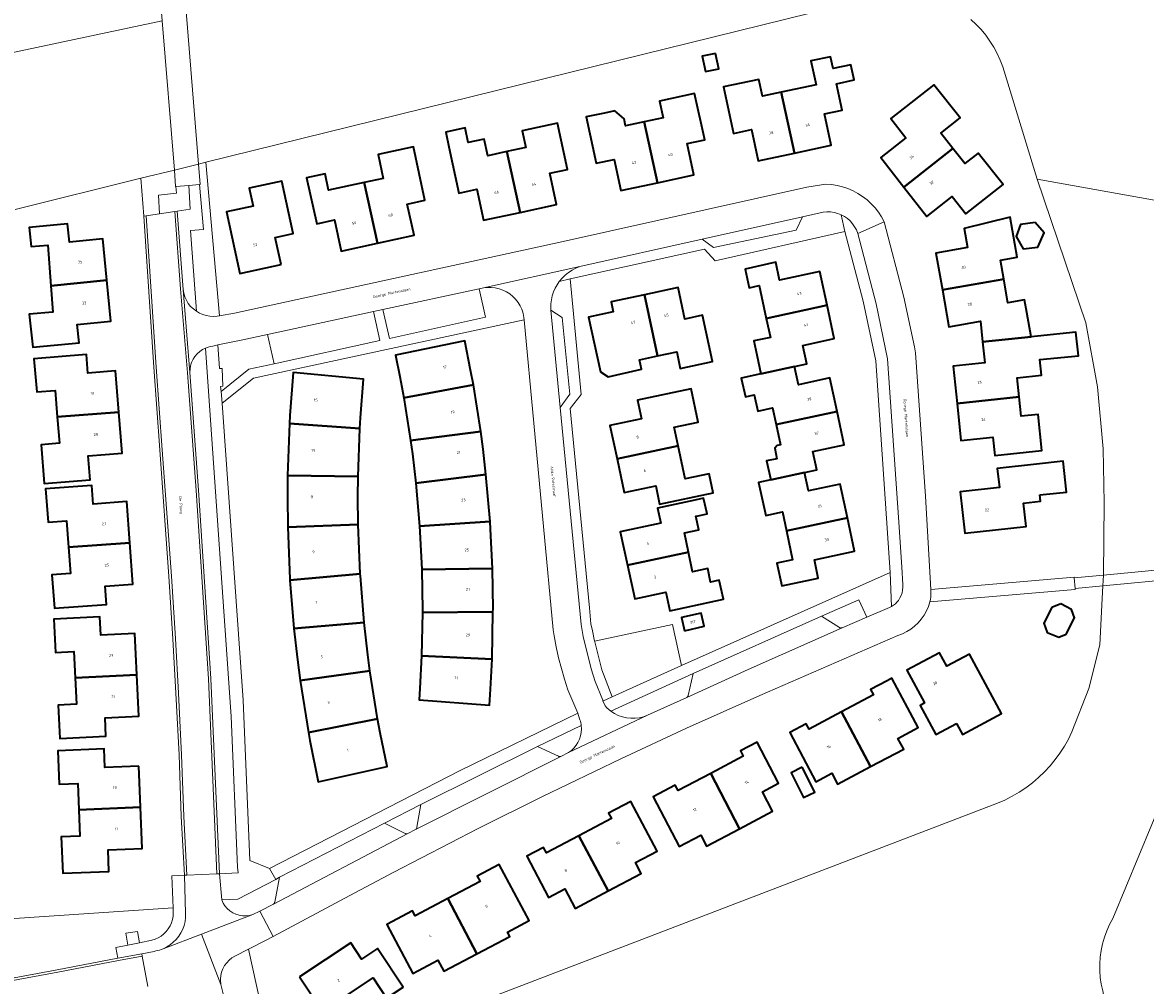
# Model space of a CAD drawing. Header units: metres. Extents: x 229229 to 231729, y 593167 to 595667.
# Tile 239 of 256: x 230869 to 231051, y 594874 to 595030. Entities that reach past the tile are written whole.
import ezdxf
from ezdxf.enums import TextEntityAlignment as Align

# ---------------------------------------------------------------- set-up
doc = ezdxf.new("R2010")
doc.units = ezdxf.units.M
for name, color, linetype, lineweight in [('B-WE-GR-GROENVOORZIENING-GV', 80, 'Continuous', 18), ('B-WE-KW-KUNSTWERK_DEK-GV', 170, 'Continuous', 18), ('B-WE-OG-BEBOUWING-GV', 7, 'Continuous', 35), ('B-WE-OG-BEBOUWING-T18', 10, 'Continuous', 18), ('B-WE-OG-TERREIN_ERF-GV', 7, 'Continuous', 18), ('B-WE-OG-TOPOGRAFIE-T18', 10, 'Continuous', 18), ('B-WE-OG-WATER-GV', 130, 'Continuous', 18), ('B-WE-VH-VERHARDING_GESLOTEN-GV', 252, 'Continuous', 18), ('B-WE-VH-VERHARDING_HALFVERHARDING-GV', 252, 'Continuous', 18), ('B-WE-VH-VERHARDING_OPEN-GV', 252, 'Continuous', 18)]:
    doc.layers.add(name, color=color, linetype=linetype, lineweight=lineweight)
doc.styles.add('NLCS-ISO-M250-T18', font='NLCS-ISO.ttf', dxfattribs={"height": 0.45})

msp = doc.modelspace()

# ---------------------------------------------------------------- linework, layer by layer
at = {"layer": 'B-WE-GR-GROENVOORZIENING-GV'}
for points in [[(230898.218, 595007.568), (230897.069, 595007.284), (230893.138, 595006.312), (230887.723, 595004.973), (230888.187, 594998.84), (230888.584, 594998.899), (230890.719, 594999.217), (230890.545, 595002.208), (230893.468, 595002.53), (230893.379, 595003.663), (230895.478, 595003.807), (230897.234, 595003.948), (230897.836, 594996.681), (230895.77, 594996.501), (230896.702, 594983.417), (230897.208, 594983.113), (230897.746, 594982.872), (230898.309, 594982.697), (230898.889, 594982.591), (230899.478, 594982.555), (230900.067, 594982.59), (230900.455, 594982.664)], [(230903.942, 594978.716), (230900.186, 594977.941), (230900.446, 594974.119), (230900.864, 594974.119), (230901.011, 594971.262), (230900.638, 594971.229), (230900.7, 594970.383), (230905.237, 594974.033), (230909.295, 594974.878), (230908.254, 594979.633)], [(230898.211, 594977.452), (230897.709, 594977.205), (230897.245, 594976.891), (230896.829, 594976.518), (230896.466, 594976.091), (230896.165, 594975.62), (230895.931, 594975.111), (230895.768, 594974.576), (230895.679, 594974.023), (230895.666, 594973.464), (230897.074, 594954.384), (230899.061, 594923.868), (230900.437, 594892.22), (230903.464, 594892.362), (230903.392, 594893.263), (230902.35, 594917.698)], [(231005.45, 594933.826), (231004.147, 594936.61), (230998.046, 594933.957), (231000.994, 594932.139), (231001.069, 594932.096), (231001.152, 594932.069), (231001.238, 594932.058), (231001.324, 594932.063), (231001.408, 594932.085)], [(230964.112, 594920.877), (230975.385, 594925.983), (230973.915, 594932.639), (230961.287, 594929.912), (230961.305, 594929.833), (230962.466, 594925.276)], [(230976.238, 594920.816), (230976.307, 594920.861), (230976.367, 594920.917), (230976.416, 594920.984), (230976.451, 594921.058), (230976.472, 594921.138), (230977.285, 594924.686), (230963.912, 594918.58), (230964.499, 594918.204), (230965.125, 594917.898), (230965.782, 594917.666), (230966.461, 594917.51), (230967.154, 594917.433), (230967.851, 594917.436), (230968.543, 594917.519), (230969.221, 594917.68), (230969.876, 594917.918)], [(230959.121, 594916.261), (230952.037, 594912.875), (230955.421, 594911.269), (230955.495, 594911.237), (230955.574, 594911.219), (230955.654, 594911.215), (230955.734, 594911.225), (230955.811, 594911.249), (230957.06, 594911.863), (230957.511, 594912.206), (230957.917, 594912.602), (230958.273, 594913.043), (230958.573, 594913.523), (230958.813, 594914.036), (230958.991, 594914.574), (230959.102, 594915.13), (230959.145, 594915.695)], [(230933.098, 594903.444), (230927.207, 594900.434), (230930.565, 594898.76), (230930.643, 594898.725), (230930.725, 594898.705), (230930.81, 594898.701), (230930.895, 594898.713), (230930.975, 594898.741), (230932.262, 594899.414), (230932.329, 594899.463), (230932.386, 594899.524), (230932.431, 594899.593), (230932.462, 594899.671), (230932.479, 594899.752)], [(230910.204, 594891.652), (230909.578, 594891.292), (230903.415, 594888.08), (230900.81, 594887.985), (230901.043, 594887.473), (230901.345, 594886.999), (230901.71, 594886.572), (230902.132, 594886.2), (230902.601, 594885.891), (230903.11, 594885.651), (230903.647, 594885.485), (230904.202, 594885.396), (230904.764, 594885.385), (230905.322, 594885.453), (230905.865, 594885.599), (230906.993, 594886.144), (230909.195, 594887.29), (230909.26, 594887.337), (230909.316, 594887.395), (230909.361, 594887.462), (230909.393, 594887.536), (230909.411, 594887.614)]]:
    msp.add_lwpolyline(points, close=True, dxfattribs=at)
for points in [[(230866.286, 594875.198), (230874.15, 594876.657), (230883.958, 594878.519), (230883.632, 594880.255), (230885.596, 594880.651), (230885.284, 594882.574), (230887.16, 594882.879), (230887.461, 594881.026), (230889.488, 594881.434), (230890.015, 594881.6), (230890.518, 594881.829), (230890.99, 594882.116), (230891.423, 594882.459), (230891.813, 594882.851), (230892.152, 594883.287), (230892.437, 594883.76), (230892.662, 594884.265), (230892.825, 594884.793), (230892.923, 594885.336), (230892.955, 594885.888), (230892.926, 594886.681), (230866.396, 594884.905)], [(230909.626, 594859.603), (230905.173, 594879.996), (230902.958, 594878.871), (230902.467, 594878.569), (230902.019, 594878.205), (230901.623, 594877.785), (230901.284, 594877.318), (230901.01, 594876.81), (230900.804, 594876.271), (230900.671, 594875.71), (230900.612, 594875.136), (230900.614, 594875.03), (230900.681, 594874.239), (230901.064, 594872.741)]]:
    msp.add_lwpolyline(points, dxfattribs=at)
at = {"layer": 'B-WE-KW-KUNSTWERK_DEK-GV'}
for points in [[(230894.794, 595035.486), (230890.801, 595035.194), (230890.78, 595035.192), (230891.163, 595030.51), (230893.138, 595006.312), (230893.333, 595003.662), (230893.379, 595003.663), (230895.478, 595003.807), (230897.234, 595003.948), (230897.314, 595003.948), (230897.069, 595007.284), (230895.128, 595031.35)], [(231069.638, 594943.104), (231043.784, 594940.65), (231039.048, 594940.201), (231039.196, 594938.454), (231043.691, 594938.877), (231068.855, 594941.251), (231073.648, 594941.703), (231073.647, 594941.713), (231073.495, 594943.47)]]:
    msp.add_lwpolyline(points, close=True, dxfattribs=at)
at = {"layer": 'B-WE-OG-BEBOUWING-GV'}
for points in [[(230980.907, 595025.211), (230978.71, 595024.743), (230979.24, 595022.256), (230981.437, 595022.724)], [(230993.718, 595009.062), (230999.642, 595010.342), (230998.541, 595015.398), (231001.419, 595016.025), (231000.495, 595020.307), (231003.366, 595020.926), (231002.834, 595023.388), (230999.964, 595022.769), (230999.552, 595024.676), (230996.363, 595023.99), (230997.184, 595020.12), (230991.549, 595018.924)], [(230991.549, 595018.924), (230988.481, 595018.273), (230987.906, 595020.98), (230982.208, 595019.771), (230983.808, 595012.237), (230986.7, 595012.862), (230987.797, 595007.783), (230993.718, 595009.062)], [(231019.363, 595009.823), (231017.411, 595012.302), (231020.533, 595014.761), (231016.275, 595020.142), (231009.307, 595014.642), (231011.756, 595011.532), (231007.672, 595008.315), (231011.42, 595003.556)], [(230969.293, 595014.118), (230971.462, 595004.253), (230977.383, 595005.533), (230976.288, 595010.597), (230979.132, 595011.212), (230977.502, 595018.723), (230971.797, 595017.485), (230972.382, 595014.788)], [(230971.462, 595004.253), (230969.293, 595014.118), (230966.299, 595013.469), (230966.064, 595014.63), (230964.547, 595015.912), (230962.88, 595015.55), (230959.921, 595014.908), (230961.549, 595007.406), (230964.439, 595008.03), (230965.533, 595002.971)], [(230937.661, 595010.077), (230939.29, 595002.575), (230942.178, 595003.199), (230943.267, 594998.158), (230949.187, 594999.438), (230947.025, 595009.285), (230943.97, 595008.622), (230943.384, 595011.318), (230940.802, 595010.758), (230940.288, 595013.13), (230937.147, 595012.449)], [(230949.187, 594999.438), (230955.108, 595000.718), (230954.015, 595005.773), (230956.89, 595006.395), (230955.262, 595013.896), (230949.529, 595012.651), (230950.114, 595009.956), (230947.025, 595009.285)], [(230923.92, 595004.288), (230926.101, 594994.45), (230931.999, 594995.735), (230930.896, 595000.797), (230933.778, 595001.425), (230931.896, 595010.059), (230926.165, 595008.808), (230927, 595004.955)], [(231019.363, 595009.823), (231011.42, 595003.556), (231015.169, 594998.796), (231019.253, 595002.012), (231021.48, 594999.185), (231027.512, 595003.935), (231023.489, 595009.049), (231021.318, 595007.34)], [(230923.92, 595004.288), (230918.147, 595003.037), (230917.567, 595005.712), (230914.59, 595005.064), (230916.217, 594997.598), (230919.098, 594998.226), (230920.202, 594993.164), (230926.101, 594994.45)], [(230910.434, 594990.997), (230909.481, 594995.383), (230912.415, 594996.02), (230910.577, 595004.524), (230905.292, 595003.385), (230905.925, 595000.444), (230901.617, 594999.516), (230903.764, 594989.551)], [(231017.669, 594986.866), (231027.626, 594988.613), (231027.086, 594991.705), (231029.792, 594992.178), (231028.659, 594998.662), (231021.198, 594996.826), (231021.739, 594993.733), (231016.634, 594992.84)], [(230882.172, 594988.465), (230881.519, 594995.144), (230876.106, 594994.618), (230875.816, 594997.603), (230869.596, 594996.988), (230869.894, 594993.91), (230872.636, 594994.108), (230873.113, 594987.518)], [(231032.697, 594997.785), (231030.359, 594997.466), (231029.637, 594995.508), (231030.793, 594993.519), (231033.149, 594993.8), (231034.186, 594996.149)], [(230998.979, 594984.398), (230997.814, 594989.835), (230991.279, 594988.431), (230990.653, 594991.347), (230985.686, 594990.253), (230986.356, 594987.211), (230987.966, 594987.565), (230989.12, 594982.259)], [(230882.172, 594988.465), (230873.113, 594987.518), (230873.422, 594983.239), (230869.613, 594982.964), (230870.193, 594977.578), (230877.674, 594978.286), (230877.39, 594981.283), (230882.824, 594981.797)], [(230971.506, 594976.176), (230974.593, 594976.841), (230975.174, 594974.145), (230980.42, 594975.276), (230978.802, 594982.778), (230975.909, 594982.152), (230974.806, 594987.254), (230969.373, 594986.086)], [(231017.669, 594986.866), (231018.704, 594980.887), (231023.846, 594981.788), (231024.191, 594978.468), (231032.047, 594979.269), (231031.356, 594983.224), (231031.003, 594985.247), (231028.297, 594984.774), (231027.626, 594988.613)], [(230971.506, 594976.176), (230969.373, 594986.086), (230963.952, 594984.92), (230964.295, 594983.335), (230960.317, 594982.477), (230962.231, 594973.61), (230963.469, 594972.802), (230968.896, 594974.005), (230968.556, 594975.54)], [(230988.255, 594973.248), (230993.705, 594974.457), (230995.704, 594974.898), (230995.051, 594977.852), (231000.14, 594978.976), (230998.979, 594984.398), (230989.12, 594982.259), (230989.79, 594979.176), (230987.094, 594978.59), (230987.583, 594976.338)], [(231032.047, 594979.269), (231024.191, 594978.468), (231024.546, 594975.049), (231020.455, 594974.611), (231019.425, 594974.501), (231020.049, 594968.468), (231030.128, 594969.519), (231029.805, 594972.625), (231033.741, 594973.034), (231033.481, 594975.572), (231039.722, 594976.211), (231039.333, 594980.014), (231033.092, 594979.375)], [(230930.352, 594969.397), (230941.619, 594971.463), (230941.177, 594973.882), (230940.224, 594978.626), (230929.014, 594976.268), (230929.714, 594972.835)], [(230874.144, 594966.284), (230884.116, 594967.078), (230883.582, 594973.762), (230879.106, 594973.401), (230878.864, 594976.399), (230870.371, 594975.714), (230870.813, 594970.333), (230873.792, 594970.578)], [(230923.2, 594964.413), (230923.302, 594966.15), (230923.791, 594972.391), (230912.409, 594973.481), (230911.865, 594966.504), (230911.788, 594965.193)], [(230990.713, 594965.048), (231000.608, 594967.169), (230999.441, 594972.605), (230994.362, 594971.483), (230993.705, 594974.457), (230988.255, 594973.248), (230985.068, 594972.555), (230985.722, 594969.525), (230987.166, 594969.835), (230987.723, 594967.237), (230990.133, 594967.754)], [(230941.619, 594971.463), (230930.352, 594969.397), (230931.447, 594962.479), (230942.812, 594963.907)], [(230974.847, 594961.58), (230974.198, 594964.634), (230978.064, 594965.457), (230976.923, 594970.821), (230968.216, 594968.979), (230968.858, 594965.981), (230963.753, 594964.887), (230964.914, 594959.465)], [(231020.049, 594968.468), (231020.672, 594962.437), (231025.862, 594962.991), (231026.178, 594960.045), (231033.807, 594960.837), (231033.2, 594966.664), (231030.454, 594966.379), (231030.128, 594969.519)], [(230884.116, 594967.078), (230874.144, 594966.284), (230874.495, 594962.009), (230871.516, 594961.764), (230872.031, 594955.487), (230879.49, 594956.083), (230879.179, 594959.962), (230884.649, 594960.399)], [(230989.832, 594956.08), (230995.338, 594957.296), (230997.299, 594957.71), (230996.675, 594960.662), (231001.774, 594961.739), (231000.608, 594967.169), (230990.713, 594965.048), (230991.414, 594961.782), (230990.884, 594961.668), (230990.492, 594961.197), (230990.856, 594959.504), (230989.175, 594959.143)], [(230923.2, 594964.413), (230911.788, 594965.193), (230911.486, 594956.802), (230922.926, 594956.613)], [(230942.812, 594963.907), (230931.447, 594962.479), (230931.741, 594960.296), (230932.297, 594955.531), (230943.66, 594956.953), (230943.19, 594961.044)], [(230964.914, 594959.465), (230966.079, 594954.029), (230971.191, 594955.117), (230971.83, 594952.116), (230980.519, 594953.966), (230979.861, 594957.059), (230975.984, 594956.235), (230974.847, 594961.58)], [(231033.453, 594953.63), (231037.781, 594954.1), (231037.239, 594959.093), (231032.911, 594958.623), (231026.584, 594957.919), (231026.925, 594954.833), (231020.584, 594954.132), (231021.291, 594947.423), (231031.234, 594948.506), (231030.82, 594952.322), (231033.563, 594952.62)], [(230911.486, 594956.802), (230911.457, 594953.277), (230911.512, 594948.428), (230922.949, 594948.833), (230922.899, 594953.325), (230922.926, 594956.613)], [(230932.297, 594955.531), (230932.901, 594948.554), (230944.321, 594949.328), (230943.66, 594956.953)], [(230989.832, 594956.08), (230987.881, 594955.661), (230989.021, 594950.319), (230991.726, 594950.892), (230992.384, 594947.788), (231002.265, 594949.931), (231001.092, 594955.367), (230995.973, 594954.286), (230995.338, 594957.296)], [(230875.964, 594945.16), (230885.935, 594945.869), (230885.454, 594952.555), (230879.962, 594952.153), (230879.743, 594955.149), (230872.254, 594954.601), (230872.654, 594949.216), (230875.646, 594949.438)], [(230966.607, 594942.22), (230976.502, 594944.329), (230975.833, 594947.465), (230978.184, 594947.966), (230977.715, 594950.166), (230978.065, 594950.241), (230979.509, 594950.549), (230978.96, 594953.114), (230977.517, 594952.806), (230971.471, 594951.51), (230971.997, 594949.055), (230965.433, 594947.648)], [(230933.258, 594941.561), (230944.701, 594941.685), (230944.401, 594948.106), (230944.321, 594949.328), (230932.901, 594948.554), (230932.961, 594947.653)], [(231002.265, 594949.931), (230992.384, 594947.788), (230993.374, 594943.115), (230990.852, 594942.578), (230991.637, 594938.891), (230997.554, 594940.15), (230996.924, 594943.114), (231003.438, 594944.5)], [(230911.878, 594939.839), (230923.281, 594940.835), (230922.949, 594948.833), (230911.512, 594948.428), (230911.865, 594940.05)], [(230885.935, 594945.869), (230875.964, 594945.16), (230876.281, 594940.882), (230873.289, 594940.66), (230873.689, 594935.275), (230882.146, 594935.878), (230881.933, 594938.866), (230886.416, 594939.186)], [(230976.502, 594944.329), (230966.607, 594942.22), (230967.785, 594936.777), (230972.855, 594937.85), (230973.489, 594934.857), (230982.167, 594936.719), (230981.505, 594939.808), (230980.085, 594939.505), (230979.62, 594941.686), (230977.177, 594941.165)], [(230911.878, 594939.839), (230912.517, 594931.966), (230923.917, 594932.961), (230923.302, 594940.499), (230923.281, 594940.835)], [(230944.701, 594941.685), (230933.258, 594941.561), (230933.368, 594934.958), (230933.368, 594934.562), (230944.804, 594934.686), (230944.805, 594935.118)], [(230944.804, 594934.686), (230933.368, 594934.562), (230933.23, 594927.559), (230944.648, 594927.033)], [(230975.842, 594931.606), (230979.06, 594932.336), (230978.574, 594934.479), (230975.356, 594933.749)], [(231036.875, 594935.991), (231035.418, 594935.367), (231034.143, 594932.859), (231034.64, 594931.331), (231036.542, 594930.556), (231037.762, 594931.058), (231039.112, 594933.709), (231038.594, 594935.074)], [(230887.039, 594924.469), (230886.701, 594931.158), (230881.211, 594930.886), (230881.063, 594933.881), (230873.576, 594933.51), (230873.85, 594928.096), (230876.847, 594928.248), (230877.064, 594923.963)], [(230912.517, 594931.966), (230913.086, 594926.873), (230913.526, 594923.53), (230924.857, 594925.114), (230924.51, 594927.724), (230923.917, 594932.961)], [(230944.648, 594927.033), (230933.23, 594927.559), (230932.961, 594922.262), (230932.833, 594920.406), (230944.226, 594919.575), (230944.401, 594922.129)], [(231019.982, 594916.582), (231020.935, 594914.806), (231027.25, 594918.192), (231022.074, 594927.819), (231018.413, 594925.851), (231017.227, 594928.051), (231011.933, 594925.201), (231014.778, 594919.904), (231014.063, 594919.52), (231016.605, 594914.773)], [(230877.064, 594923.963), (230877.28, 594919.688), (230874.283, 594919.537), (230874.557, 594914.133), (230882.04, 594914.509), (230881.89, 594917.502), (230887.378, 594917.778), (230887.039, 594924.469)], [(230914.869, 594915.14), (230926.1, 594917.309), (230924.857, 594925.114), (230913.526, 594923.53)], [(231006.036, 594909.592), (231011.401, 594912.431), (231010.46, 594914.138), (231013.735, 594915.943), (231009.5, 594923.917), (231008.712, 594923.499), (231006.035, 594922.075), (231006.5, 594921.2), (231001.332, 594918.452)], [(231001.332, 594918.452), (230996.07, 594915.653), (230995.605, 594916.528), (230992.936, 594915.109), (230997.175, 594907.138), (230999.747, 594908.506), (231000.678, 594906.756), (231006.036, 594909.592)], [(230926.1, 594917.309), (230914.869, 594915.14), (230915.116, 594913.796), (230916.477, 594907.103), (230927.638, 594909.582), (230926.517, 594915.05)], [(230984.799, 594899.525), (230990.152, 594902.355), (230988.489, 594905.525), (230991.119, 594906.904), (230987.626, 594913.563), (230984.917, 594912.142), (230985.381, 594911.256), (230980.105, 594908.489)], [(230887.353, 594909.675), (230881.862, 594909.458), (230881.744, 594912.453), (230874.256, 594912.157), (230874.466, 594906.748), (230877.466, 594906.864), (230877.632, 594902.592), (230887.622, 594902.99)], [(230994.936, 594909.48), (230993.133, 594908.566), (230995.166, 594904.554), (230996.969, 594905.468)], [(230980.105, 594908.489), (230974.827, 594905.72), (230974.363, 594906.605), (230970.75, 594904.71), (230974.99, 594896.626), (230978.514, 594898.475), (230979.448, 594896.695), (230984.799, 594899.525)], [(230958.735, 594898.378), (230963.474, 594889.425), (230968.839, 594892.255), (230967.908, 594894.017), (230971.414, 594895.87), (230967.142, 594903.954), (230963.556, 594902.059), (230964.024, 594901.173)], [(230887.622, 594902.99), (230877.632, 594902.592), (230877.799, 594898.315), (230874.799, 594898.198), (230875.029, 594892.289), (230882.52, 594892.578), (230882.39, 594896.077), (230887.892, 594896.296)], [(230958.735, 594898.378), (230953.461, 594895.591), (230952.993, 594896.476), (230950.292, 594895.049), (230953.811, 594888.391), (230956.432, 594889.776), (230958.112, 594886.597), (230963.474, 594889.425)], [(230937.468, 594888.182), (230942.171, 594879.251), (230947.523, 594882.07), (230947.154, 594882.767), (230950.646, 594884.617), (230945.816, 594893.734), (230942.244, 594891.842), (230942.712, 594890.96)], [(230937.468, 594888.182), (230932.201, 594885.392), (230931.766, 594886.214), (230927.577, 594883.995), (230931.79, 594876.042), (230935.872, 594878.204), (230936.813, 594876.43), (230942.171, 594879.251)], [(230913.409, 594875.502), (230917.134, 594869.887), (230925.374, 594875.352), (230927.557, 594872.061), (230930.231, 594873.835), (230926.078, 594880.108), (230923.486, 594878.39), (230921.727, 594881.038)]]:
    msp.add_lwpolyline(points, close=True, dxfattribs=at)
at = {"layer": 'B-WE-OG-TERREIN_ERF-GV'}
for points in [[(231008.062, 595034.725), (230898.218, 595007.568), (230900.455, 594982.664), (230902.862, 594983.121), (230955.678, 594994.606), (230995.696, 595003.551), (230998.793, 595004.028), (230999.701, 595003.961), (231000.6, 595003.819), (231001.483, 595003.602), (231002.346, 595003.311), (231003.181, 595002.95), (231003.983, 595002.519), (231004.746, 595002.023), (231005.465, 595001.465), (231006.134, 595000.849), (231006.75, 595000.179), (231007.307, 594999.459), (231007.803, 594998.695), (231008.232, 594997.893), (231011.416, 594985.687), (231013.158, 594977.639), (231013.292, 594976.65), (231014.956, 594953.441), (231015.819, 594938.305), (231039.038, 594940.319), (231039.048, 594940.201), (231043.784, 594940.65), (231043.929, 594952.33), (231043.746, 594961.091), (231042.809, 594971.152), (231040.951, 594981.516), (231033.024, 595004.834), (231027.491, 595023.049), (231027.071, 595024.143), (231026.58, 595025.206), (231026.019, 595026.235), (231025.391, 595027.224), (231024.699, 595028.17), (231023.946, 595029.067), (231023.135, 595029.913), (231022.27, 595030.703)], [(230827.179, 595016.953), (230891.163, 595030.51)], [(230866.396, 594884.905), (230892.926, 594886.681), (230892.739, 594891.885), (230894.755, 594891.968), (230894.261, 594901.497), (230893.89, 594911.485), (230893.396, 594921.485), (230892.905, 594930.323), (230892.25, 594940.434), (230890.783, 594960.929), (230889.806, 594974.324), (230888.187, 594998.84), (230887.723, 595004.973), (230867.325, 594999.93)], [(230919.131, 594862.488), (231026.604, 594903.638), (231027.812, 594904.169), (231028.988, 594904.77), (231030.126, 594905.438), (231031.223, 594906.172), (231032.276, 594906.969), (231033.28, 594907.826), (231034.232, 594908.74), (231035.129, 594909.709), (231035.968, 594910.728), (231036.746, 594911.794), (231037.46, 594912.904), (231038.108, 594914.054), (231038.688, 594915.24), (231041.447, 594922.232), (231043.224, 594929.347), (231043.575, 594936.821), (231043.691, 594938.877), (231043.784, 594940.65), (231039.048, 594940.201), (231039.196, 594938.454), (231039.209, 594938.295), (231015.647, 594936.289), (231015.401, 594935.545), (231015.083, 594934.828), (231014.696, 594934.145), (231014.245, 594933.504), (231013.733, 594932.91), (231013.166, 594932.369), (231012.548, 594931.886), (231011.886, 594931.466), (231011.186, 594931.112), (231010.455, 594930.829), (230988.074, 594921.136), (230976.201, 594915.807), (230965.543, 594910.844), (230952.714, 594904.667), (230942.421, 594899.562), (230928.632, 594892.408), (230921.575, 594888.683), (230909.165, 594882.054), (230908.036, 594881.451), (230905.173, 594879.996), (230909.626, 594859.603)], [(231060.086, 594920.501), (231045.31, 594884.947), (231044.785, 594883.977), (231044.331, 594882.972), (231043.95, 594881.937), (231043.643, 594880.878), (231043.413, 594879.799), (231043.261, 594878.707), (231043.186, 594877.607), (231043.191, 594876.504), (231043.274, 594875.404), (231043.436, 594874.314), (231043.675, 594873.237), (231047.274, 594854.073), (231047.585, 594853.178), (231047.97, 594852.313), (231048.426, 594851.483), (231048.951, 594850.694), (231049.539, 594849.952), (231050.189, 594849.262), (231050.894, 594848.629)]]:
    msp.add_lwpolyline(points, dxfattribs=at)
for points in [[(230981.437, 595022.724), (230979.24, 595022.256), (230978.71, 595024.743), (230980.907, 595025.211)], [(230987.797, 595007.783), (230986.7, 595012.862), (230983.808, 595012.237), (230982.208, 595019.771), (230987.906, 595020.98), (230988.481, 595018.273), (230991.549, 595018.924), (230997.184, 595020.12), (230996.363, 595023.99), (230999.552, 595024.676), (230999.964, 595022.769), (231002.834, 595023.388), (231003.366, 595020.926), (231000.495, 595020.307), (231001.419, 595016.025), (230998.541, 595015.398), (230999.642, 595010.342), (230993.718, 595009.062)], [(231015.169, 594998.796), (231011.42, 595003.556), (231007.672, 595008.315), (231011.756, 595011.532), (231009.307, 595014.642), (231016.275, 595020.142), (231020.533, 595014.761), (231017.411, 595012.302), (231019.363, 595009.823), (231021.318, 595007.34), (231023.489, 595009.049), (231027.512, 595003.935), (231021.48, 594999.185), (231019.253, 595002.012)], [(230977.383, 595005.533), (230971.462, 595004.253), (230965.533, 595002.971), (230964.439, 595008.03), (230961.549, 595007.406), (230959.921, 595014.908), (230962.88, 595015.55), (230964.547, 595015.912), (230966.064, 595014.63), (230966.299, 595013.469), (230969.293, 595014.118), (230972.382, 595014.788), (230971.797, 595017.485), (230977.502, 595018.723), (230979.132, 595011.212), (230976.288, 595010.597)], [(230949.187, 594999.438), (230943.267, 594998.158), (230942.178, 595003.199), (230939.29, 595002.575), (230937.661, 595010.077), (230937.147, 595012.449), (230940.288, 595013.13), (230940.802, 595010.758), (230943.384, 595011.318), (230943.97, 595008.622), (230947.025, 595009.285), (230950.114, 595009.956), (230949.529, 595012.651), (230955.262, 595013.896), (230956.89, 595006.395), (230954.015, 595005.773), (230955.108, 595000.718)], [(230930.896, 595000.797), (230931.999, 594995.735), (230926.101, 594994.45), (230920.202, 594993.164), (230919.098, 594998.226), (230916.217, 594997.598), (230914.59, 595005.064), (230917.567, 595005.712), (230918.147, 595003.037), (230923.92, 595004.288), (230927, 595004.955), (230926.165, 595008.808), (230931.896, 595010.059), (230933.778, 595001.425)], [(230910.434, 594990.997), (230903.764, 594989.551), (230901.617, 594999.516), (230905.925, 595000.444), (230905.292, 595003.385), (230910.577, 595004.524), (230912.415, 594996.02), (230909.481, 594995.383)], [(231024.191, 594978.468), (231023.846, 594981.788), (231018.704, 594980.887), (231017.669, 594986.866), (231016.634, 594992.84), (231021.739, 594993.733), (231021.198, 594996.826), (231028.659, 594998.662), (231029.792, 594992.178), (231027.086, 594991.705), (231027.626, 594988.613), (231028.297, 594984.774), (231031.003, 594985.247), (231031.356, 594983.224), (231032.047, 594979.269), (231033.092, 594979.375), (231039.333, 594980.014), (231039.722, 594976.211), (231033.481, 594975.572), (231033.741, 594973.034), (231029.805, 594972.625), (231030.128, 594969.519), (231030.454, 594966.379), (231033.2, 594966.664), (231033.807, 594960.837), (231026.178, 594960.045), (231025.862, 594962.991), (231020.672, 594962.437), (231020.049, 594968.468), (231019.425, 594974.501), (231020.455, 594974.611), (231024.546, 594975.049)], [(230870.193, 594977.578), (230869.613, 594982.964), (230873.422, 594983.239), (230873.113, 594987.518), (230872.636, 594994.108), (230869.894, 594993.91), (230869.596, 594996.988), (230875.816, 594997.603), (230876.106, 594994.618), (230881.519, 594995.144), (230882.172, 594988.465), (230882.824, 594981.797), (230877.39, 594981.283), (230877.674, 594978.286)], [(231030.359, 594997.466), (231032.697, 594997.785), (231034.186, 594996.149), (231033.149, 594993.8), (231030.793, 594993.519), (231029.637, 594995.508)], [(230957.338, 594988.653), (230959.121, 594969.901), (230957.305, 594967.662), (230960.457, 594935.304), (230960.694, 594932.762), (230960.913, 594931.58), (230961.287, 594929.912), (230973.915, 594932.639), (230975.385, 594925.983), (231009.198, 594941.043), (231006.86, 594975.354), (231004.83, 594985.06), (231001.878, 594996.323), (230980.825, 594991.595), (230979.08, 594993.477)], [(230992.384, 594947.788), (230991.726, 594950.892), (230989.021, 594950.319), (230987.881, 594955.661), (230989.832, 594956.08), (230989.175, 594959.143), (230990.856, 594959.504), (230990.492, 594961.197), (230990.884, 594961.668), (230991.414, 594961.782), (230990.713, 594965.048), (230990.133, 594967.754), (230987.723, 594967.237), (230987.166, 594969.835), (230985.722, 594969.525), (230985.068, 594972.555), (230988.255, 594973.248), (230987.583, 594976.338), (230987.094, 594978.59), (230989.79, 594979.176), (230989.12, 594982.259), (230987.966, 594987.565), (230986.356, 594987.211), (230985.686, 594990.253), (230990.653, 594991.347), (230991.279, 594988.431), (230997.814, 594989.835), (230998.979, 594984.398), (231000.14, 594978.976), (230995.051, 594977.852), (230995.704, 594974.898), (230993.705, 594974.457), (230994.362, 594971.483), (230999.441, 594972.605), (231000.608, 594967.169), (231001.774, 594961.739), (230996.675, 594960.662), (230997.299, 594957.71), (230995.338, 594957.296), (230995.973, 594954.286), (231001.092, 594955.367), (231002.265, 594949.931), (231003.438, 594944.5), (230996.924, 594943.114), (230997.554, 594940.15), (230991.637, 594938.891), (230990.852, 594942.578), (230993.374, 594943.115)], [(230969.373, 594986.086), (230974.806, 594987.254), (230975.909, 594982.152), (230978.802, 594982.778), (230980.42, 594975.276), (230975.174, 594974.145), (230974.593, 594976.841), (230971.506, 594976.176), (230968.556, 594975.54), (230968.896, 594974.005), (230963.469, 594972.802), (230962.231, 594973.61), (230960.317, 594982.477), (230964.295, 594983.335), (230963.952, 594984.92)], [(230958.543, 594918.278), (230956.966, 594922.031), (230956.403, 594923.749), (230955.896, 594925.485), (230955.446, 594927.236), (230955.052, 594929.001), (230954.716, 594930.777), (230954.539, 594931.788), (230949.842, 594982.039), (230905.97, 594972.57), (230900.886, 594968.499), (230904.28, 594920.369), (230905.382, 594894.346), (230908.547, 594893.082), (230939.469, 594908.979)], [(230932.297, 594955.531), (230931.741, 594960.296), (230931.447, 594962.479), (230930.352, 594969.397), (230929.714, 594972.835), (230929.014, 594976.268), (230940.224, 594978.626), (230941.177, 594973.882), (230941.619, 594971.463), (230942.812, 594963.907), (230943.19, 594961.044), (230943.66, 594956.953), (230944.321, 594949.328), (230944.401, 594948.106), (230944.701, 594941.685), (230944.805, 594935.118), (230944.804, 594934.686), (230944.648, 594927.033), (230944.401, 594922.129), (230944.226, 594919.575), (230932.833, 594920.406), (230932.961, 594922.262), (230933.23, 594927.559), (230933.368, 594934.562), (230933.368, 594934.958), (230933.258, 594941.561), (230932.961, 594947.653), (230932.901, 594948.554)], [(230883.582, 594973.762), (230884.116, 594967.078), (230884.649, 594960.399), (230879.179, 594959.962), (230879.49, 594956.083), (230872.031, 594955.487), (230871.516, 594961.764), (230874.495, 594962.009), (230874.144, 594966.284), (230873.792, 594970.578), (230870.813, 594970.333), (230870.371, 594975.714), (230878.864, 594976.399), (230879.106, 594973.401)], [(230926.1, 594917.309), (230926.517, 594915.05), (230927.638, 594909.582), (230916.477, 594907.103), (230915.116, 594913.796), (230914.869, 594915.14), (230913.526, 594923.53), (230913.086, 594926.873), (230912.517, 594931.966), (230911.878, 594939.839), (230911.865, 594940.05), (230911.512, 594948.428), (230911.457, 594953.277), (230911.486, 594956.802), (230911.788, 594965.193), (230911.865, 594966.504), (230912.409, 594973.481), (230923.791, 594972.391), (230923.302, 594966.15), (230923.2, 594964.413), (230922.926, 594956.613), (230922.899, 594953.325), (230922.949, 594948.833), (230923.281, 594940.835), (230923.302, 594940.499), (230923.917, 594932.961), (230924.51, 594927.724), (230924.857, 594925.114)], [(230964.914, 594959.465), (230963.753, 594964.887), (230968.858, 594965.981), (230968.216, 594968.979), (230976.923, 594970.821), (230978.064, 594965.457), (230974.198, 594964.634), (230974.847, 594961.58), (230975.984, 594956.235), (230979.861, 594957.059), (230980.519, 594953.966), (230971.83, 594952.116), (230971.191, 594955.117), (230966.079, 594954.029)], [(231020.584, 594954.132), (231026.925, 594954.833), (231026.584, 594957.919), (231032.911, 594958.623), (231037.239, 594959.093), (231037.781, 594954.1), (231033.453, 594953.63), (231033.563, 594952.62), (231030.82, 594952.322), (231031.234, 594948.506), (231021.291, 594947.423)], [(230885.454, 594952.555), (230885.935, 594945.869), (230886.416, 594939.186), (230881.933, 594938.866), (230882.146, 594935.878), (230873.689, 594935.275), (230873.289, 594940.66), (230876.281, 594940.882), (230875.964, 594945.16), (230875.646, 594949.438), (230872.654, 594949.216), (230872.254, 594954.601), (230879.743, 594955.149), (230879.962, 594952.153)], [(230966.607, 594942.22), (230965.433, 594947.648), (230971.997, 594949.055), (230971.471, 594951.51), (230977.517, 594952.806), (230978.96, 594953.114), (230979.509, 594950.549), (230978.065, 594950.241), (230977.715, 594950.166), (230978.184, 594947.966), (230975.833, 594947.465), (230976.502, 594944.329), (230977.177, 594941.165), (230979.62, 594941.686), (230980.085, 594939.505), (230981.505, 594939.808), (230982.167, 594936.719), (230973.489, 594934.857), (230972.855, 594937.85), (230967.785, 594936.777)], [(230975.842, 594931.606), (230975.356, 594933.749), (230978.574, 594934.479), (230979.06, 594932.336)], [(231034.143, 594932.859), (231035.418, 594935.367), (231036.875, 594935.991), (231038.594, 594935.074), (231039.112, 594933.709), (231037.762, 594931.058), (231036.542, 594930.556), (231034.64, 594931.331)], [(230886.701, 594931.158), (230887.039, 594924.469), (230887.378, 594917.778), (230881.89, 594917.502), (230882.04, 594914.509), (230874.557, 594914.133), (230874.283, 594919.537), (230877.28, 594919.688), (230877.064, 594923.963), (230876.847, 594928.248), (230873.85, 594928.096), (230873.576, 594933.51), (230881.063, 594933.881), (230881.211, 594930.886)], [(231016.605, 594914.773), (231014.063, 594919.52), (231014.778, 594919.904), (231011.933, 594925.201), (231017.227, 594928.051), (231018.413, 594925.851), (231022.074, 594927.819), (231027.25, 594918.192), (231020.935, 594914.806), (231019.982, 594916.582)], [(230992.936, 594915.109), (230995.605, 594916.528), (230996.07, 594915.653), (231001.332, 594918.452), (231006.5, 594921.2), (231006.035, 594922.075), (231008.712, 594923.499), (231009.5, 594923.917), (231013.735, 594915.943), (231010.46, 594914.138), (231011.401, 594912.431), (231006.036, 594909.592), (231000.678, 594906.756), (230999.747, 594908.506), (230997.175, 594907.138)], [(230978.514, 594898.475), (230974.99, 594896.626), (230970.75, 594904.71), (230974.363, 594906.605), (230974.827, 594905.72), (230980.105, 594908.489), (230985.381, 594911.256), (230984.917, 594912.142), (230987.626, 594913.563), (230991.119, 594906.904), (230988.489, 594905.525), (230990.152, 594902.355), (230984.799, 594899.525), (230979.448, 594896.695)], [(230887.353, 594909.675), (230887.622, 594902.99), (230887.892, 594896.296), (230882.39, 594896.077), (230882.52, 594892.578), (230875.029, 594892.289), (230874.799, 594898.198), (230877.799, 594898.315), (230877.632, 594902.592), (230877.466, 594906.864), (230874.466, 594906.748), (230874.256, 594912.157), (230881.744, 594912.453), (230881.862, 594909.458)], [(230993.133, 594908.566), (230994.936, 594909.48), (230996.969, 594905.468), (230995.166, 594904.554)], [(230958.112, 594886.597), (230956.432, 594889.776), (230953.811, 594888.391), (230950.292, 594895.049), (230952.993, 594896.476), (230953.461, 594895.591), (230958.735, 594898.378), (230964.024, 594901.173), (230963.556, 594902.059), (230967.142, 594903.954), (230971.414, 594895.87), (230967.908, 594894.017), (230968.839, 594892.255), (230963.474, 594889.425)], [(230950.646, 594884.617), (230947.154, 594882.767), (230947.523, 594882.07), (230942.171, 594879.251), (230936.813, 594876.43), (230935.872, 594878.204), (230931.79, 594876.042), (230927.577, 594883.995), (230931.766, 594886.214), (230932.201, 594885.392), (230937.468, 594888.182), (230942.712, 594890.96), (230942.244, 594891.842), (230945.816, 594893.734)], [(230917.134, 594869.887), (230913.409, 594875.502), (230921.727, 594881.038), (230923.486, 594878.39), (230926.078, 594880.108), (230930.231, 594873.835), (230927.557, 594872.061), (230925.374, 594875.352)]]:
    msp.add_lwpolyline(points, close=True, dxfattribs=at)
at = {"layer": 'B-WE-OG-WATER-GV'}
for points in [[(230867.325, 594999.93), (230887.723, 595004.973), (230893.138, 595006.312), (230897.069, 595007.284), (230898.218, 595007.568), (231008.062, 595034.725)], [(230891.163, 595030.51), (230827.179, 595016.953)], [(231022.27, 595030.703), (231023.135, 595029.913), (231023.946, 595029.067), (231024.699, 595028.17), (231025.391, 595027.224), (231026.019, 595026.235), (231026.58, 595025.206), (231027.071, 595024.143), (231027.491, 595023.049), (231033.024, 595004.834), (231102.107, 594992.437)], [(231102.107, 594992.437), (231033.024, 595004.834), (231040.951, 594981.516), (231042.809, 594971.152), (231043.746, 594961.091), (231043.929, 594952.33), (231043.784, 594940.65), (231043.691, 594938.877), (231043.575, 594936.821), (231043.224, 594929.347), (231041.447, 594922.232), (231038.688, 594915.24), (231038.108, 594914.054), (231037.46, 594912.904), (231036.746, 594911.794), (231035.968, 594910.728), (231035.129, 594909.709), (231034.232, 594908.74), (231033.28, 594907.826), (231032.276, 594906.969), (231031.223, 594906.172), (231030.126, 594905.438), (231028.988, 594904.77), (231027.812, 594904.169), (231026.604, 594903.638), (230919.131, 594862.488)], [(231050.894, 594848.629), (231050.189, 594849.262), (231049.539, 594849.952), (231048.951, 594850.694), (231048.426, 594851.483), (231047.97, 594852.313), (231047.585, 594853.178), (231047.274, 594854.073), (231043.675, 594873.237), (231043.436, 594874.314), (231043.274, 594875.404), (231043.191, 594876.504), (231043.186, 594877.607), (231043.261, 594878.707), (231043.413, 594879.799), (231043.643, 594880.878), (231043.95, 594881.937), (231044.331, 594882.972), (231044.785, 594883.977), (231045.31, 594884.947), (231060.086, 594920.501)]]:
    msp.add_lwpolyline(points, dxfattribs=at)
at = {"layer": 'B-WE-VH-VERHARDING_GESLOTEN-GV'}
for points in [[(230895.155, 594891.986), (230900.037, 594892.203), (230898.661, 594923.846), (230896.675, 594954.356), (230895.268, 594973.431), (230894.137, 594987.07), (230893.201, 594999.587), (230890.719, 594999.217), (230888.584, 594998.899), (230890.205, 594974.352), (230891.182, 594960.958), (230892.649, 594940.461), (230893.304, 594930.347), (230893.795, 594921.506), (230894.29, 594911.502), (230894.661, 594901.515)], [(230900.81, 594887.985), (230900.437, 594892.22), (230900.037, 594892.203), (230895.155, 594891.986), (230894.755, 594891.968), (230894.966, 594885.797), (230894.954, 594885.139), (230894.87, 594884.486), (230894.715, 594883.847), (230894.49, 594883.228), (230894.199, 594882.638), (230893.845, 594882.084), (230893.432, 594881.572), (230892.965, 594881.108), (230892.45, 594880.698), (230891.893, 594880.347), (230891.301, 594880.06), (230897.562, 594882.441), (230905.865, 594885.599), (230905.322, 594885.453), (230904.764, 594885.385), (230904.202, 594885.396), (230903.647, 594885.485), (230903.11, 594885.651), (230902.601, 594885.891), (230902.132, 594886.2), (230901.71, 594886.572), (230901.345, 594886.999), (230901.043, 594887.473)], [(230908.036, 594881.451), (230909.165, 594882.054), (230906.993, 594886.144), (230905.865, 594885.599), (230897.562, 594882.441), (230900.681, 594874.239), (230900.614, 594875.03), (230900.612, 594875.136), (230900.671, 594875.71), (230900.804, 594876.271), (230901.01, 594876.81), (230901.284, 594877.318), (230901.623, 594877.785), (230902.019, 594878.205), (230902.467, 594878.569), (230902.958, 594878.871), (230905.173, 594879.996)]]:
    msp.add_lwpolyline(points, close=True, dxfattribs=at)
for points in [[(230901.064, 594872.741), (230900.681, 594874.239), (230897.562, 594882.441), (230891.301, 594880.06), (230891.017, 594879.95), (230890.729, 594879.852), (230890.437, 594879.767), (230890.142, 594879.696), (230889.843, 594879.637), (230887.864, 594879.261), (230887.939, 594878.859), (230888.856, 594873.914)], [(230888.856, 594873.914), (230887.939, 594878.859), (230884.062, 594878.133), (230874.224, 594876.264), (230866.36, 594874.805), (230860.49, 594873.675)]]:
    msp.add_lwpolyline(points, dxfattribs=at)
at = {"layer": 'B-WE-VH-VERHARDING_HALFVERHARDING-GV'}
for points in [[(230890.801, 595035.194), (230890.78, 595035.192), (230891.163, 595030.51), (230893.138, 595006.312), (230893.333, 595003.662), (230893.379, 595003.663), (230895.478, 595003.807), (230897.234, 595003.948), (230897.314, 595003.948), (230897.069, 595007.284), (230895.128, 595031.35), (230894.794, 595035.486)], [(231039.196, 594938.454), (231043.691, 594938.877), (231068.855, 594941.251), (231073.648, 594941.703), (231073.647, 594941.713), (231073.495, 594943.47), (231069.638, 594943.104), (231043.784, 594940.65), (231039.048, 594940.201)]]:
    msp.add_lwpolyline(points, close=True, dxfattribs=at)
at = {"layer": 'B-WE-VH-VERHARDING_OPEN-GV'}
for points in [[(230893.379, 595003.663), (230893.468, 595002.53), (230890.545, 595002.208), (230890.719, 594999.217), (230893.201, 594999.587), (230893.598, 594999.646), (230895.726, 594999.983), (230895.478, 595003.807)], [(230895.77, 594996.501), (230897.836, 594996.681), (230897.234, 595003.948), (230895.478, 595003.807), (230895.726, 594999.983), (230893.598, 594999.646), (230894.549, 594986.942), (230894.653, 594986.342), (230894.831, 594985.759), (230895.081, 594985.204), (230895.398, 594984.684), (230895.779, 594984.208), (230896.215, 594983.783), (230896.702, 594983.417)], [(230958.887, 594990.648), (230978.742, 594995.085), (230995.004, 594998.725), (230998.351, 594999.473), (230998.943, 594999.53), (230999.537, 594999.517), (231000.126, 594999.435), (231000.701, 594999.284), (231001.255, 594999.067), (231001.779, 594998.786), (231002.266, 594998.446), (231002.711, 594998.051), (231003.106, 594997.607), (231003.446, 594997.119), (231003.727, 594996.595), (231003.944, 594996.042), (231008.232, 594997.893), (231007.803, 594998.695), (231007.307, 594999.459), (231006.75, 595000.179), (231006.134, 595000.849), (231005.465, 595001.465), (231004.746, 595002.023), (231003.983, 595002.519), (231003.181, 595002.95), (231002.346, 595003.311), (231001.483, 595003.602), (231000.6, 595003.819), (230999.701, 595003.961), (230998.793, 595004.028), (230995.696, 595003.551), (230955.678, 594994.606), (230902.862, 594983.121), (230900.455, 594982.664), (230900.067, 594982.59), (230899.478, 594982.555), (230898.889, 594982.591), (230898.309, 594982.697), (230897.746, 594982.872), (230897.208, 594983.113), (230896.702, 594983.417), (230896.215, 594983.783), (230895.779, 594984.208), (230895.398, 594984.684), (230895.081, 594985.204), (230894.831, 594985.759), (230894.653, 594986.342), (230894.549, 594986.942), (230895.666, 594973.464), (230895.679, 594974.023), (230895.768, 594974.576), (230895.931, 594975.111), (230896.165, 594975.62), (230896.466, 594976.091), (230896.829, 594976.518), (230897.245, 594976.891), (230897.709, 594977.205), (230898.211, 594977.452), (230898.601, 594977.567), (230898.994, 594977.674), (230899.39, 594977.772), (230899.787, 594977.861), (230900.186, 594977.941), (230903.942, 594978.716), (230908.254, 594979.633), (230925.407, 594983.35), (230926.962, 594983.687), (230942.559, 594987.067), (230943.241, 594987.217)], [(230895.155, 594891.986), (230894.661, 594901.515), (230894.29, 594911.502), (230893.795, 594921.506), (230893.304, 594930.347), (230892.649, 594940.461), (230891.182, 594960.958), (230890.205, 594974.352), (230888.584, 594998.899), (230888.187, 594998.84), (230889.806, 594974.324), (230890.783, 594960.929), (230892.25, 594940.434), (230892.905, 594930.323), (230893.396, 594921.485), (230893.89, 594911.485), (230894.261, 594901.497), (230894.755, 594891.968)], [(230900.437, 594892.22), (230899.061, 594923.868), (230897.074, 594954.384), (230895.666, 594973.464), (230894.549, 594986.942), (230893.598, 594999.646), (230893.201, 594999.587), (230894.137, 594987.07), (230895.268, 594973.431), (230896.675, 594954.356), (230898.661, 594923.846), (230900.037, 594892.203)], [(231001.255, 594999.067), (231000.701, 594999.284), (231000.126, 594999.435), (230999.537, 594999.517), (230998.943, 594999.53), (230998.351, 594999.473), (230995.004, 594998.725), (230993.944, 594996.546), (230980.559, 594993.743), (230978.742, 594995.085), (230958.887, 594990.648), (230958.242, 594990.396), (230957.625, 594990.081), (230957.043, 594989.705), (230956.502, 594989.274), (230956.006, 594988.79), (230955.561, 594988.259), (230957.338, 594988.653), (230979.08, 594993.477), (230980.825, 594991.595), (231001.878, 594996.323)], [(230995.004, 594998.725), (230978.742, 594995.085), (230980.559, 594993.743), (230993.944, 594996.546)], [(231003.944, 594996.042), (231003.727, 594996.595), (231003.446, 594997.119), (231003.106, 594997.607), (231002.711, 594998.051), (231002.266, 594998.446), (231001.779, 594998.786), (231001.255, 594999.067), (231001.878, 594996.323), (231004.83, 594985.06), (231006.86, 594975.354), (231009.198, 594941.043), (231009.444, 594935.568), (231009.758, 594935.768), (231010.049, 594935.998), (231010.315, 594936.258), (231010.552, 594936.544), (231010.801, 594936.925), (231010.999, 594937.334), (231011.144, 594937.765), (231011.234, 594938.211), (231011.266, 594938.665), (231011.241, 594939.119), (231011.08, 594941.898), (231010.616, 594949.194), (231008.755, 594975.686), (231006.911, 594984.612)], [(230976.201, 594915.807), (230988.074, 594921.136), (231010.455, 594930.829), (231011.186, 594931.112), (231011.886, 594931.466), (231012.548, 594931.886), (231013.166, 594932.369), (231013.733, 594932.91), (231014.245, 594933.504), (231014.696, 594934.145), (231015.083, 594934.828), (231015.401, 594935.545), (231015.647, 594936.289), (231015.724, 594936.687), (231015.78, 594937.089), (231015.815, 594937.494), (231015.828, 594937.899), (231015.819, 594938.305), (231014.956, 594953.441), (231013.292, 594976.65), (231013.158, 594977.639), (231011.416, 594985.687), (231008.232, 594997.893), (231003.944, 594996.042), (231006.911, 594984.612), (231008.755, 594975.686), (231010.616, 594949.194), (231011.08, 594941.898), (231011.241, 594939.119), (231011.266, 594938.665), (231011.234, 594938.211), (231011.144, 594937.765), (231010.999, 594937.334), (231010.801, 594936.925), (231010.552, 594936.544), (231010.315, 594936.258), (231010.049, 594935.998), (231009.758, 594935.768), (231009.444, 594935.568), (231009.112, 594935.402), (231005.45, 594933.826), (231001.408, 594932.085), (230986.176, 594925.342), (230976.238, 594920.816), (230969.876, 594917.918), (230957.06, 594911.863), (230955.811, 594911.249), (230932.262, 594899.414), (230930.975, 594898.741), (230909.195, 594887.29), (230906.993, 594886.144), (230909.165, 594882.054), (230921.575, 594888.683), (230928.632, 594892.408), (230942.421, 594899.562), (230952.714, 594904.667), (230965.543, 594910.844)], [(230955.703, 594967.833), (230954.187, 594983.599), (230954.174, 594983.803), (230954.168, 594984.007), (230954.168, 594984.211), (230954.176, 594984.414), (230954.19, 594984.618), (230954.27, 594985.27), (230954.411, 594985.912), (230954.613, 594986.537), (230954.874, 594987.14), (230955.191, 594987.716), (230955.561, 594988.259), (230956.006, 594988.79), (230956.502, 594989.274), (230957.043, 594989.705), (230957.625, 594990.081), (230958.242, 594990.396), (230958.887, 594990.648), (230943.241, 594987.217), (230943.88, 594987.281), (230944.522, 594987.275), (230945.16, 594987.198), (230945.785, 594987.05), (230946.39, 594986.835), (230946.968, 594986.555), (230947.511, 594986.212), (230948.013, 594985.811), (230948.467, 594985.358), (230948.869, 594984.857), (230949.214, 594984.315), (230949.496, 594983.738), (230949.6, 594983.406), (230949.687, 594983.069), (230949.756, 594982.729), (230949.808, 594982.385), (230949.842, 594982.039), (230954.539, 594931.788), (230954.716, 594930.777), (230955.052, 594929.001), (230955.446, 594927.236), (230955.896, 594925.485), (230956.403, 594923.749), (230956.966, 594922.031), (230958.543, 594918.278), (230958.832, 594917.36), (230958.91, 594917.146), (230958.978, 594916.929), (230959.036, 594916.708), (230959.083, 594916.486), (230959.121, 594916.261), (230959.145, 594915.695), (230959.102, 594915.13), (230958.991, 594914.574), (230958.813, 594914.036), (230958.573, 594913.523), (230958.273, 594913.043), (230957.917, 594912.602), (230957.511, 594912.206), (230957.06, 594911.863), (230969.876, 594917.918), (230969.221, 594917.68), (230968.543, 594917.519), (230967.851, 594917.436), (230967.154, 594917.433), (230966.461, 594917.51), (230965.782, 594917.666), (230965.125, 594917.898), (230964.499, 594918.204), (230963.912, 594918.58), (230963.576, 594918.834), (230963.277, 594919.129), (230963.018, 594919.461), (230962.805, 594919.824), (230962.641, 594920.211), (230962.601, 594920.335), (230961.367, 594923.405), (230960.75, 594925.434), (230959.446, 594930.709), (230959.094, 594932.641), (230958.918, 594934.324)], [(230905.97, 594972.57), (230949.842, 594982.039), (230949.808, 594982.385), (230949.756, 594982.729), (230949.687, 594983.069), (230949.6, 594983.406), (230949.496, 594983.738), (230949.214, 594984.315), (230948.869, 594984.857), (230948.467, 594985.358), (230948.013, 594985.811), (230947.511, 594986.212), (230946.968, 594986.555), (230946.39, 594986.835), (230945.785, 594987.05), (230945.16, 594987.198), (230944.522, 594987.275), (230943.88, 594987.281), (230943.241, 594987.217), (230942.559, 594987.067), (230943.564, 594982.449), (230927.995, 594979.01), (230926.962, 594983.687), (230925.407, 594983.35), (230926.441, 594978.666), (230909.295, 594974.878), (230905.237, 594974.033), (230900.7, 594970.383), (230900.886, 594968.499)], [(230957.305, 594967.662), (230959.121, 594969.901), (230957.338, 594988.653), (230955.561, 594988.259), (230955.191, 594987.716), (230954.874, 594987.14), (230954.613, 594986.537), (230954.411, 594985.912), (230954.27, 594985.27), (230954.19, 594984.618), (230954.176, 594984.414), (230954.168, 594984.211), (230954.168, 594984.007), (230954.174, 594983.803), (230954.187, 594983.599), (230956.011, 594982.403), (230957.279, 594969.978), (230955.703, 594967.833), (230958.918, 594934.324), (230959.094, 594932.641), (230959.446, 594930.709), (230960.75, 594925.434), (230961.367, 594923.405), (230962.601, 594920.335), (230962.641, 594920.211), (230964.112, 594920.877), (230962.466, 594925.276), (230961.305, 594929.833), (230961.287, 594929.912), (230960.913, 594931.58), (230960.694, 594932.762), (230960.457, 594935.304)], [(230943.564, 594982.449), (230942.559, 594987.067), (230926.962, 594983.687), (230927.995, 594979.01)], [(230955.703, 594967.833), (230957.279, 594969.978), (230956.011, 594982.403), (230954.187, 594983.599)], [(230909.295, 594974.878), (230926.441, 594978.666), (230925.407, 594983.35), (230908.254, 594979.633)], [(230900.7, 594970.383), (230900.638, 594971.229), (230901.011, 594971.262), (230900.864, 594974.119), (230900.446, 594974.119), (230900.186, 594977.941), (230899.787, 594977.861), (230899.39, 594977.772), (230898.994, 594977.674), (230898.601, 594977.567), (230898.211, 594977.452), (230902.35, 594917.698), (230903.392, 594893.263), (230903.464, 594892.362), (230900.437, 594892.22), (230900.81, 594887.985), (230903.415, 594888.08), (230909.578, 594891.292), (230908.547, 594893.082), (230905.382, 594894.346), (230904.28, 594920.369), (230900.886, 594968.499)], [(231009.198, 594941.043), (230975.385, 594925.983), (230964.112, 594920.877), (230962.641, 594920.211), (230962.805, 594919.824), (230963.018, 594919.461), (230963.277, 594919.129), (230963.576, 594918.834), (230963.912, 594918.58), (230977.285, 594924.686), (230998.046, 594933.957), (231004.147, 594936.61), (231005.45, 594933.826), (231009.112, 594935.402), (231009.444, 594935.568)], [(231039.196, 594938.454), (231039.048, 594940.201), (231039.038, 594940.319), (231015.819, 594938.305), (231015.828, 594937.899), (231015.815, 594937.494), (231015.78, 594937.089), (231015.724, 594936.687), (231015.647, 594936.289), (231039.209, 594938.295)], [(231001.408, 594932.085), (231001.324, 594932.063), (231001.238, 594932.058), (231001.152, 594932.069), (231001.069, 594932.096), (231000.994, 594932.139), (230998.046, 594933.957), (230977.285, 594924.686), (230976.472, 594921.138), (230976.451, 594921.058), (230976.416, 594920.984), (230976.367, 594920.917), (230976.307, 594920.861), (230976.238, 594920.816), (230986.176, 594925.342)], [(230952.037, 594912.875), (230959.121, 594916.261), (230959.083, 594916.486), (230959.036, 594916.708), (230958.978, 594916.929), (230958.91, 594917.146), (230958.832, 594917.36), (230958.543, 594918.278), (230939.469, 594908.979), (230908.547, 594893.082), (230909.578, 594891.292), (230910.204, 594891.652), (230927.207, 594900.434), (230933.098, 594903.444)], [(230955.811, 594911.249), (230955.734, 594911.225), (230955.654, 594911.215), (230955.574, 594911.219), (230955.495, 594911.237), (230955.421, 594911.269), (230952.037, 594912.875), (230933.098, 594903.444), (230932.479, 594899.752), (230932.462, 594899.671), (230932.431, 594899.593), (230932.386, 594899.524), (230932.329, 594899.463), (230932.262, 594899.414)], [(230930.975, 594898.741), (230930.895, 594898.713), (230930.81, 594898.701), (230930.725, 594898.705), (230930.643, 594898.725), (230930.565, 594898.76), (230927.207, 594900.434), (230910.204, 594891.652), (230909.411, 594887.614), (230909.393, 594887.536), (230909.361, 594887.462), (230909.316, 594887.395), (230909.26, 594887.337), (230909.195, 594887.29)], [(230894.755, 594891.968), (230892.739, 594891.885), (230892.926, 594886.681), (230892.955, 594885.888), (230892.923, 594885.336), (230892.825, 594884.793), (230892.662, 594884.265), (230892.437, 594883.76), (230892.152, 594883.287), (230891.813, 594882.851), (230891.423, 594882.459), (230890.99, 594882.116), (230890.518, 594881.829), (230890.015, 594881.6), (230889.488, 594881.434), (230887.461, 594881.026), (230885.596, 594880.651), (230883.632, 594880.255), (230883.958, 594878.519), (230887.864, 594879.261), (230889.843, 594879.637), (230890.142, 594879.696), (230890.437, 594879.767), (230890.729, 594879.852), (230891.017, 594879.95), (230891.301, 594880.06), (230891.893, 594880.347), (230892.45, 594880.698), (230892.965, 594881.108), (230893.432, 594881.572), (230893.845, 594882.084), (230894.199, 594882.638), (230894.49, 594883.228), (230894.715, 594883.847), (230894.87, 594884.486), (230894.954, 594885.139), (230894.966, 594885.797)], [(230885.596, 594880.651), (230887.461, 594881.026), (230887.16, 594882.879), (230885.284, 594882.574)]]:
    msp.add_lwpolyline(points, close=True, dxfattribs=at)
msp.add_lwpolyline([(230860.49, 594873.675), (230866.36, 594874.805), (230874.224, 594876.264), (230884.062, 594878.133), (230887.939, 594878.859), (230887.864, 594879.261), (230883.958, 594878.519), (230874.15, 594876.657), (230866.286, 594875.198), (230860.414, 594874.067)], dxfattribs=at)

# ---------------------------------------------------------------- texts
at = {"layer": 'B-WE-OG-BEBOUWING-T18', "style": 'NLCS-ISO-M250-T18'}
for s, rotation, p in [('36', 12, (230995.835, 595013.612)), ('38', 12, (230989.913, 595012.332)), ('40', 12.2, (230973.577, 595008.803)), ('42', 12.2, (230967.652, 595007.522)), ('34', 38.3, (231012.688, 595008.41)), ('44', 12.2, (230951.422, 595004.013)), ('32', 38.1, (231015.963, 595004.253)), ('46', 12.2, (230945.382, 595002.708)), ('48', 12.2, (230928.198, 594999.001)), ('50', 12.3, (230922.299, 594997.715)), ('52', 12.1, (230906.252, 594994.183)), ('30', 9.9, (231021.093, 594990.536)), ('43', 12.3, (230994.485, 594986.278)), ('33', 4.1, (230878.517, 594984.742)), ('28', 9.9, (231022.128, 594984.559)), ('47', 12.1, (230967.506, 594981.593)), ('45', 12.1, (230972.93, 594982.759)), ('41', 12.2, (230995.578, 594981.176)), ('17', 10.3, (230937.004, 594974.347)), ('26', 6.1, (231023.714, 594971.91)), ('31', 4.5, (230879.862, 594970.101)), ('15', 355.6, (230916.074, 594969.023)), ('39', 12.1, (230996.089, 594969.161)), ('19', 7.1, (230938.264, 594967.061)), ('24', 6.1, (231024.339, 594965.864)), ('29', 4.7, (230880.395, 594963.42)), ('37', 12.1, (230997.28, 594963.614)), ('8', 11.9, (230968.245, 594963.014)), ('13', 358, (230915.634, 594960.854)), ('21', 7.1, (230939.224, 594960.52)), ('6', 12, (230969.408, 594957.585)), ('11', 359.1, (230915.457, 594953.322)), ('23', 3.8, (230940.005, 594952.795)), ('35', 12, (230997.769, 594951.805)), ('22', 6.2, (231024.915, 594951.197)), ('27', 4.1, (230881.705, 594948.925)), ('4', 12.1, (230969.93, 594945.78)), ('33', 11.9, (230998.942, 594946.372)), ('9', 2, (230915.685, 594944.407)), ('25', 0.6, (230940.555, 594944.709)), ('25', 4.2, (230882.186, 594942.24)), ('2', 12, (230971.105, 594940.345)), ('7', 4.6, (230916.184, 594936.226)), ('31T', 12.7, (230977.208, 594933.042)), ('23', 2.8, (230882.875, 594927.612)), ('5', 7.4, (230917.052, 594927.395)), ('31', 355.9, (230938.82, 594923.98)), ('20', 28.2, (231016.476, 594923.104)), ('21', 2.8, (230883.214, 594920.921)), ('3', 9, (230918.147, 594919.967)), ('18', 27.9, (231007.526, 594917.215)), ('1', 12.5, (230921.243, 594912.297)), ('16', 27.9, (230999.245, 594912.811)), ('14', 27.8, (230985.956, 594907.041)), ('19', 2.2, (230883.491, 594906.172)), ('12', 27.9, (230977.518, 594902.615)), ('17', 2.2, (230883.76, 594899.482)), ('10', 27.8, (230965.041, 594897.187)), ('8', 27.8, (230956.616, 594892.734)), ('6', 27.7, (230943.748, 594886.982)), ('4', 27.7, (230934.613, 594882.143)), ('2', 33.5, (230919.784, 594874.94))]:
    msp.add_text(s, height=0.45, rotation=rotation, dxfattribs=at).set_placement(p, align=Align.MIDDLE)
for s, p in [('35', (230877.864, 594991.415)), ('27', (230940.754, 594938.338)), ('29', (230940.727, 594930.941))]:
    msp.add_text(s, height=0.45, dxfattribs=at).set_placement(p, align=Align.MIDDLE)
at = {"layer": 'B-WE-OG-TOPOGRAFIE-T18', "style": 'NLCS-ISO-M250-T18'}
for s, rotation, p in [('George Martenslaan', 12.2, (230928.377, 594986.331)), ('George Martenslaan', 274.1, (231011.735, 594966.141)), ('Alida Pottstraat', 275.4, (230954.574, 594955.817)), ('De Ploeg', 273.9, (230894.126, 594952.003)), ('George Martenslaan', 25.5, (230961.717, 594911.537))]:
    msp.add_text(s, height=0.45, rotation=rotation, dxfattribs=at).set_placement(p, align=Align.MIDDLE)

doc.saveas('drawing.dxf')
